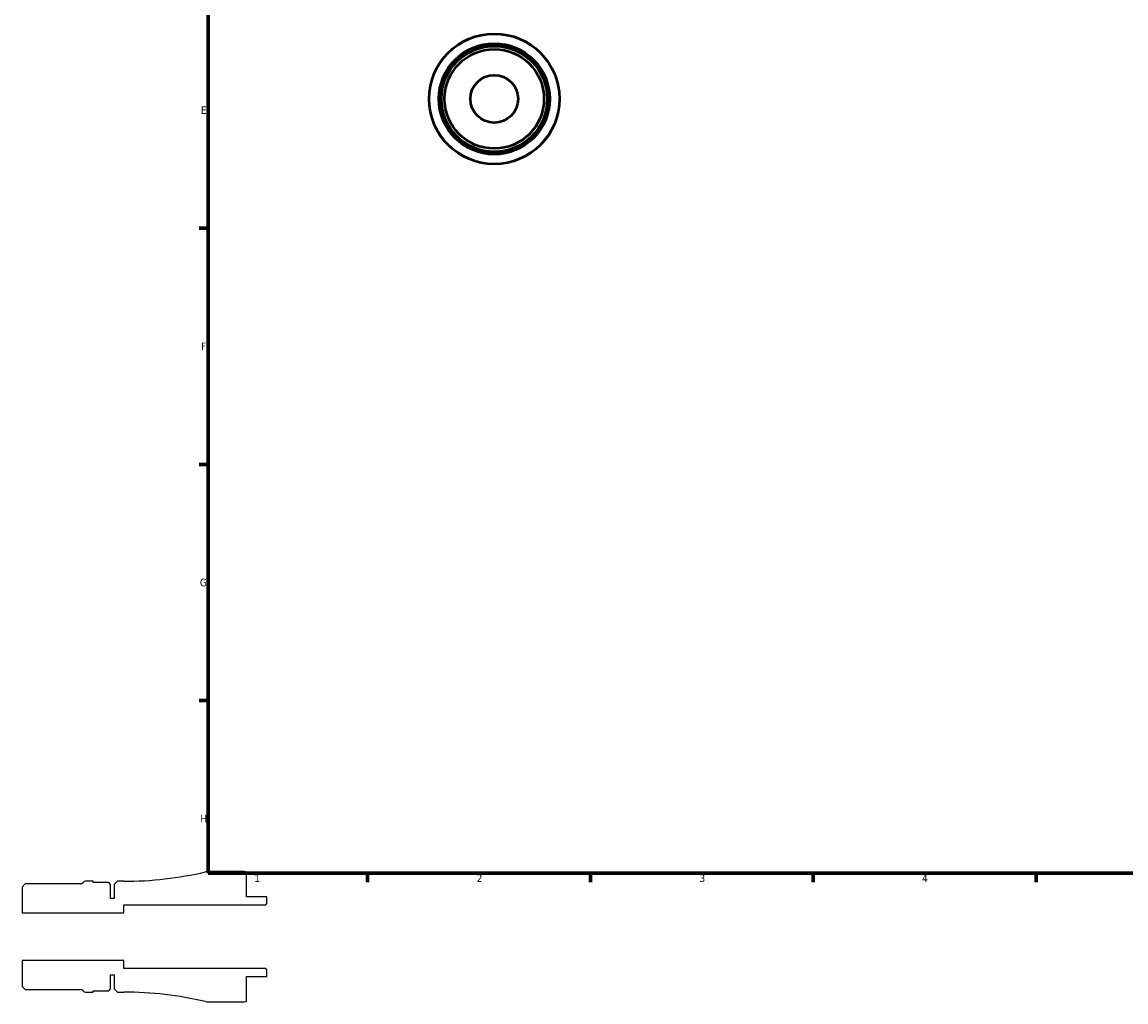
# Model space of a CAD drawing. Header units: millimetres. Extents: x -39 to 905, y -21 to 594.
# Tile 1 of 6: x -39 to 309, y -21 to 288. Entities that reach past the tile are written whole.
import ezdxf

# ---------------------------------------------------------------- set-up
doc = ezdxf.new("R2010")
doc.units = ezdxf.units.MM
for name, color, linetype, lineweight in [('Border (ANSI)', 7, 'Continuous', 70), ('Visible (ANSI)', 7, 'Continuous', 50), ('Visible Narrow (ANSI)', 7, 'Continuous', 35)]:
    doc.layers.add(name, color=color, linetype=linetype, lineweight=lineweight)
doc.styles.add('Note Text (ANSI)', font='tahoma.ttf')

# ---------------------------------------------------------------- blocks, each defined once
blk = doc.blocks.new('Borders Default Border')
at = {"layer": 'Border (ANSI)'}
for p, q in [((20, 222.75), (17.2, 222.75)), ((20, 148.5), (17.2, 148.5)), ((20, 74.25), (17.2, 74.25)), ((70.08, 20), (70.08, 17.2)), ((140.17, 20), (140.17, 17.2)), ((210.25, 20), (210.25, 17.2)), ((280.33, 20), (280.33, 17.2))]:
    blk.add_line(p, q, dxfattribs=at)
at = {"layer": 'Border (ANSI)', "flags": 128}
blk.add_lwpolyline([(20, 20), (20, 574), (821, 574), (821, 20), (20, 20)], dxfattribs=at)
at = {"layer": 'Border (ANSI)', "color": 5, "true_color": 0x0000ff, "char_height": 2.4, "attachment_point": 7, "style": 'Note Text (ANSI)'}
for s, insert in [('E', (17.71, 258.68)), ('F', (17.78, 184.43)), ('G', (17.4, 110.13)), ('H', (17.53, 35.93)), ('1', (34.5, 17.2)), ('2', (104.4, 17.2)), ('3', (174.46, 17.15)), ('4', (244.45, 17.2))]:
    blk.add_mtext(s, dxfattribs=dict(at, insert=insert))

msp = doc.modelspace()

# ---------------------------------------------------------------- linework, layer by layer
for p, q in [((-16.134, 17.425), (-18.584, 17.425)), ((-16.134, 17.025), (-16.134, 17.425)), ((-8.501, 17.425), (-9.501, 16.425)), ((-6.501, 17.425), (-8.501, 17.425)), ((30.499, 20.5), (20.078, 20.5)), ((32.099, 12.5), (32.099, 20.338)), ((-37.504, 16.625), (-38.501, 15.627)), ((-38.501, 15.627), (-38.501, 7.5)), ((-20.108, 16.625), (-37.504, 16.625)), ((-11.256, 17.025), (-16.134, 17.025)), ((-10.656, 16.425), (-11.256, 17.025)), ((-10.656, 12), (-10.656, 16.425)), ((-9.501, 16.425), (-9.501, 12)), ((-9.501, 12), (-10.656, 12)), ((38.499, 12.5), (32.099, 12.5)), ((38.499, 10.41), (38.499, 12.5)), ((-38.501, 7.5), (-6.501, 7.5)), ((-6.501, 7.5), (-6.501, 10)), ((-6.501, 10), (38.089, 10)), ((38.089, 10), (38.499, 10.41)), ((-6.501, -7.5), (-38.501, -7.5)), ((-38.501, -7.5), (-38.501, -15.627)), ((-6.501, -10), (-6.501, -7.5)), ((38.089, -10), (-6.501, -10)), ((38.499, -10.41), (38.089, -10)), ((38.499, -12.5), (38.499, -10.41)), ((-10.656, -16.425), (-10.656, -12)), ((-10.656, -12), (-9.501, -12)), ((-9.501, -12), (-9.501, -16.425)), ((32.099, -20.338), (32.099, -12.5)), ((32.099, -12.5), (38.499, -12.5)), ((-38.501, -15.627), (-37.504, -16.625)), ((-37.504, -16.625), (-20.108, -16.625)), ((-16.134, -17.425), (-16.134, -17.025)), ((-16.134, -17.025), (-11.256, -17.025)), ((-11.256, -17.025), (-10.656, -16.425)), ((-9.501, -16.425), (-8.501, -17.425)), ((-18.584, -17.425), (-16.134, -17.425)), ((-8.501, -17.425), (-6.501, -17.425)), ((20.078, -20.5), (30.499, -20.5))]:
    msp.add_line(p, q)
for centre, major_axis, start_param, end_param in [((-18.584, 16.5), (-0.925, 0), 4.712389, 5.6799651), ((-6.501, 129.728), (-109.337, -25.642), 1.3404318, 1.5707963), ((20.078, 16.4), (-4.1, 0), 4.712389, 4.9427535), ((30.499, 12.5), (-7.838, 1.6), 4.712389, 4.9137469), ((-20.108, 17.549), (-0.525, -0.762), 0.6032202, 1.5707963), ((-20.108, -17.549), (0.925, 0), 0.6032202, 1.5707963), ((-18.584, -16.5), (0.525, -0.762), 4.712389, 5.6799651), ((-6.501, -129.728), (112.303, 0), 1.3404318, 1.5707963), ((20.078, -16.4), (3.992, -0.936), 4.712389, 4.9427535), ((30.499, -12.5), (8, 0), 4.712389, 4.9137469)]:
    msp.add_ellipse(centre, major_axis=major_axis, ratio=1, start_param=start_param, end_param=end_param)
at = {"layer": 'Visible (ANSI)'}
for radius in [20.5, 17.425, 16.625, 15.627, 7.5]:
    msp.add_circle((109.959, 263.427), radius, dxfattribs=at)
at = {"layer": 'Visible Narrow (ANSI)'}
for radius in [20.392, 17.025]:
    msp.add_circle((109.959, 263.427), radius, dxfattribs=at)

# ---------------------------------------------------------------- block references
msp.add_blockref('Borders Default Border', (0, 0))

doc.saveas('drawing.dxf')
